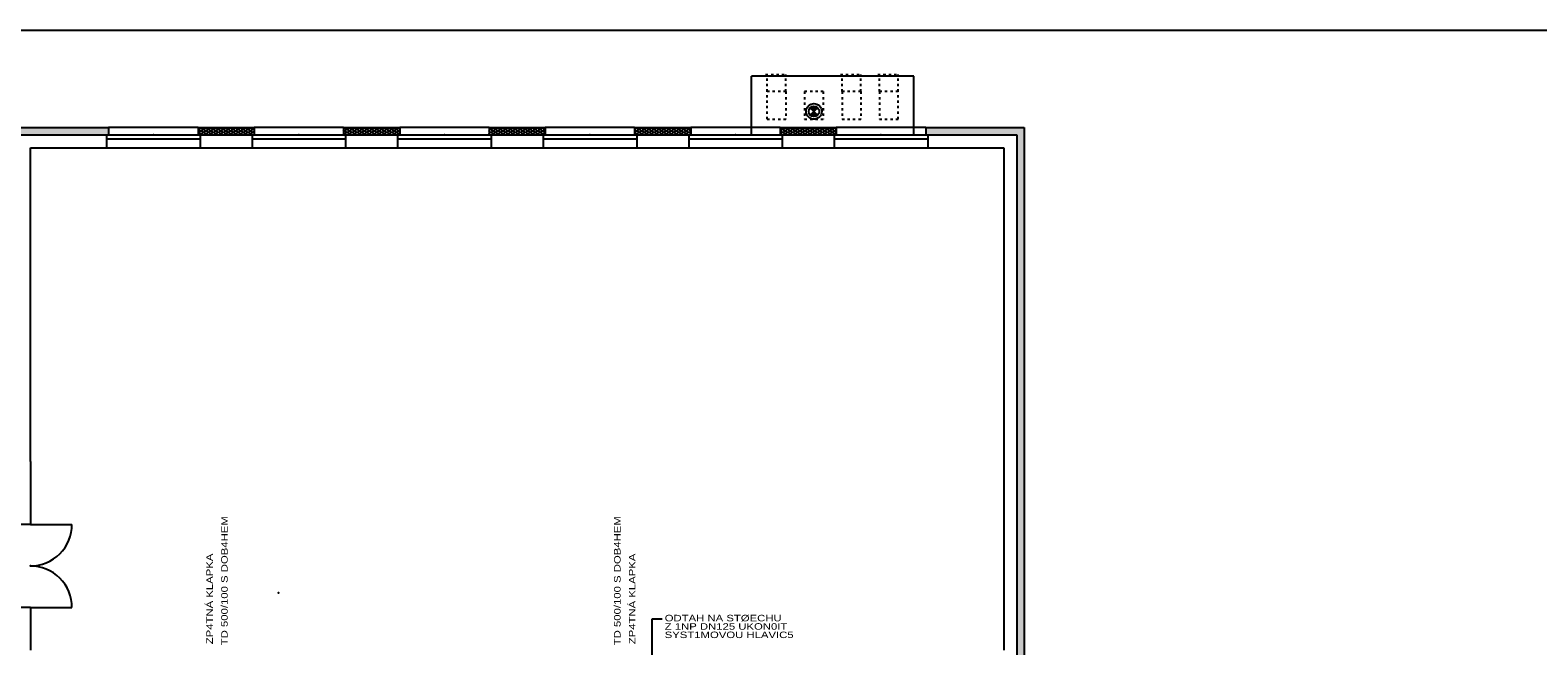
# Model space of a CAD drawing. Extents: x -196363 to 398972, y -489949 to -260582.
# Tile 206 of 256: x 252747 to 281755, y -472087 to -460249. Entities that reach past the tile are written whole.
import ezdxf

# ---------------------------------------------------------------- set-up
doc = ezdxf.new("R2010")
doc.units = 0
doc.header["$MEASUREMENT"] = 0
doc.linetypes.add('DASHED1', pattern=[1, 0.3, -0.4, 0.3])
for name, color, linetype in [('dvere', 1, 'Continuous'), ('legenda', 1, 'Continuous'), ('navrh', 2, 'Continuous'), ('noszdiv', 1, 'Continuous'), ('okna', 2, 'Continuous'), ('tepizol', 8, 'Continuous'), ('texty', 1, 'Continuous'), ('VZT', 2, 'Continuous')]:
    doc.layers.add(name, color=color, linetype=linetype)
doc.styles.add('SPIRITTXTSTYLE1', font='ROMAN')
pattern_1 = [(45.0000013, (625704.125, -350986), (-7.0710678, 7.0710678), [])]
pattern_2 = [(0, (578663.5, -350986), (47.625, 27.4963055), [-63.5, 31.75]), (60.000002, (578663.5, -350986), (-1.7e-06, 54.9926147), [31.75, -63.5]), (120.000003, (578663.5, -350986), (-47.625, 27.4963055), [-63.5, 31.75])]

msp = doc.modelspace()

# ---------------------------------------------------------------- hatches: boundary and pattern name
at = {"layer": 'noszdiv', "linetype": 'Continuous', "ltscale": 300}
h = msp.add_hatch(dxfattribs=at)
h.set_pattern_fill('ZdivNP', color=1, scale=0.79375, style=0, pattern_type=2)
h.set_pattern_definition(pattern_1)
h.paths.add_polyline_path([(267756.3125, -461740.25), (267827.0625, -461811), (267897.75, -461740.25, 0.4142135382)], flags=0)
h = msp.add_hatch(dxfattribs=at)
h.set_pattern_fill('ZdivNP', color=1, scale=0.79375, style=0, pattern_type=2)
h.set_pattern_definition(pattern_1)
h.paths.add_polyline_path([(267897.75, -461881.6875), (267827.0625, -461811), (267756.3125, -461881.6875, 0.4142135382)], flags=0)
at = {"layer": 'tepizol', "linetype": 'Continuous', "ltscale": 300}
h = msp.add_hatch(dxfattribs=at)
h.set_pattern_fill('Plastev', color=1, scale=31.75, style=0, pattern_type=2)
h.set_pattern_definition(pattern_2)
h.paths.add_polyline_path([(254257.04688, -462260.9375), (254257.04688, -462120.96875), (252362.07812, -462120.96875), (252362.07812, -468150.9375), (251962.07812, -468150.9375), (251962.07812, -468290.90625), (252502.07812, -468290.90625), (252502.07812, -462260.9375)], flags=0)
h = msp.add_hatch(dxfattribs=at)
h.set_pattern_fill('Plastev', color=1, scale=31.75, style=0, pattern_type=2)
h.set_pattern_definition(pattern_2)
h.paths.add_polyline_path([(257057.04688, -462260.9375), (257057.04688, -462120.96875), (255977.0625, -462120.96875), (255977.0625, -462260.9375)], flags=0)
h = msp.add_hatch(dxfattribs=at)
h.set_pattern_fill('Plastev', color=1, scale=31.75, style=0, pattern_type=2)
h.set_pattern_definition(pattern_2)
h.paths.add_polyline_path([(259857.0625, -462260.9375), (259857.0625, -462120.96875), (258777.0625, -462120.96875), (258777.0625, -462260.9375)], flags=0)
h = msp.add_hatch(dxfattribs=at)
h.set_pattern_fill('Plastev', color=1, scale=31.75, style=0, pattern_type=2)
h.set_pattern_definition(pattern_2)
h.paths.add_polyline_path([(262657.0625, -462260.9375), (262657.0625, -462120.96875), (261577.0625, -462120.96875), (261577.0625, -462260.9375)], flags=0)
h = msp.add_hatch(dxfattribs=at)
h.set_pattern_fill('Plastev', color=1, scale=31.75, style=0, pattern_type=2)
h.set_pattern_definition(pattern_2)
h.paths.add_polyline_path([(264377.0625, -462120.96875), (264377.0625, -462260.9375), (265457.0625, -462260.9375), (265457.0625, -462120.96875)], flags=0)
h = msp.add_hatch(dxfattribs=at)
h.set_pattern_fill('Plastev', color=1, scale=31.75, style=0, pattern_type=2)
h.set_pattern_definition(pattern_2)
h.paths.add_polyline_path([(267177.0625, -462120.96875), (267177.0625, -462260.9375), (268257.0625, -462260.9375), (268257.0625, -462120.96875)], flags=0)
h = msp.add_hatch(dxfattribs=at)
h.set_pattern_fill('Plastev', color=1, scale=31.75, style=0, pattern_type=2)
h.set_pattern_definition(pattern_2)
h.paths.add_polyline_path([(271732.09375, -473410.96875), (271872.09375, -473410.96875), (271872.09375, -462120.96875), (269977.0625, -462120.96875), (269977.0625, -462260.9375), (271732.09375, -462260.9375)], flags=0)

# ---------------------------------------------------------------- linework, layer by layer
at = {"layer": 'dvere', "color": 1, "linetype": 'Continuous', "ltscale": 300}
for p, q in [((252752.04688, -469750.96875, 900), (253552.04688, -469750.96875, 900)), ((252752.04688, -471350.96875, 900), (253552.04688, -471350.96875, 900))]:
    msp.add_line(p, q, dxfattribs=at)
for centre, start, end in [((252752.04688, -469750.96875, 900), 270.000000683, 360.000010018), ((252752.04688, -471350.96875, 900), 0, 90.000002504)]:
    msp.add_arc(centre, 800.00079, start, end, dxfattribs=at)
msp.add_point((252752.04688, -470550.96875, 900), dxfattribs=at)
at = {"layer": 'legenda', "color": 1, "linetype": 'Continuous', "ltscale": 600}
msp.add_line((240014.17188, -460248.59375, 8685.19922), (282014.0625, -460248.59375, 8685.19922), dxfattribs=at)
at = {"layer": 'navrh', "color": 1, "linetype": 'Continuous', "ltscale": 300}
for p, q in [((252362.07812, -462120.96875, 900), (254257.04688, -462120.96875, 900)), ((252502.07812, -462260.9375, 900), (254257.04688, -462260.9375, 900)), ((254217.0625, -462260.9375, 900), (254217.0625, -462510.96875, 900)), ((254257.04688, -462120.96875, 900), (254257.04688, -462260.9375, 900)), ((255977.0625, -462120.96875, 900), (257057.04688, -462120.96875, 900)), ((255977.0625, -462120.96875, 900), (255977.0625, -462260.9375, 900)), ((255977.0625, -462260.9375, 900), (257057.04688, -462260.9375, 900)), ((256017.09375, -462260.9375, 900), (256017.09375, -462510.96875, 900)), ((257017.0625, -462260.9375, 900), (257017.0625, -462510.96875, 900)), ((257057.04688, -462120.96875, 900), (257057.04688, -462260.9375, 900)), ((258777.0625, -462120.96875, 900), (259857.0625, -462120.96875, 900)), ((258777.0625, -462120.96875, 900), (258777.0625, -462260.9375, 900)), ((258777.0625, -462260.9375, 900), (259857.0625, -462260.9375, 900)), ((258817.09375, -462260.9375, 900), (258817.09375, -462510.96875, 900)), ((259817.07812, -462260.9375, 900), (259817.07812, -462510.96875, 900)), ((259857.0625, -462120.96875, 900), (259857.0625, -462260.9375, 900)), ((261577.0625, -462120.96875, 900), (262657.0625, -462120.96875, 900)), ((261577.0625, -462120.96875, 900), (261577.0625, -462260.9375, 900)), ((261577.0625, -462260.9375, 900), (262657.0625, -462260.9375, 900)), ((261617.09375, -462260.9375, 900), (261617.09375, -462510.96875, 900)), ((262617.0625, -462260.9375, 900), (262617.0625, -462510.96875, 900)), ((262657.0625, -462120.96875, 900), (262657.0625, -462260.9375, 900)), ((264377.0625, -462120.96875, 900), (265457.0625, -462120.96875, 900)), ((264377.0625, -462120.96875, 900), (264377.0625, -462260.9375, 900)), ((264377.0625, -462260.9375, 900), (265457.0625, -462260.9375, 900)), ((264417.09375, -462260.9375, 900), (264417.09375, -462510.96875, 900)), ((265417.0625, -462260.9375, 900), (265417.0625, -462510.96875, 900)), ((265457.0625, -462120.96875, 900), (265457.0625, -462260.9375, 900)), ((267177.0625, -462120.96875, 900), (268257.0625, -462120.96875, 900)), ((267177.0625, -462120.96875, 900), (267177.0625, -462260.9375, 900)), ((267177.0625, -462260.9375, 900), (268257.0625, -462260.9375, 900)), ((267217.09375, -462260.9375, 900), (267217.09375, -462510.96875, 900)), ((268217.09375, -462260.9375, 900), (268217.09375, -462510.96875, 900)), ((268257.0625, -462120.96875, 900), (268257.0625, -462260.9375, 900)), ((269977.0625, -462120.96875, 900), (271872.09375, -462120.96875, 900)), ((269977.0625, -462120.96875, 900), (269977.0625, -462260.9375, 900)), ((269977.0625, -462260.9375, 900), (271732.09375, -462260.9375, 900)), ((270017.09375, -462260.9375, 900), (270017.09375, -462510.96875, 900)), ((271732.09375, -462260.9375, 900), (271732.09375, -473410.96875, 900)), ((271872.09375, -462120.96875, 900), (271872.09375, -473410.96875, 900)), ((252752.04688, -468540.90625, 900), (252752.04688, -462510.96875, 900)), ((252752.04688, -462510.96875, 900), (254217.0625, -462510.96875, 900)), ((256017.09375, -462510.96875, 900), (257017.0625, -462510.96875, 900)), ((258817.09375, -462510.96875, 900), (259817.07812, -462510.96875, 900)), ((261617.09375, -462510.96875, 900), (262617.0625, -462510.96875, 900)), ((264417.09375, -462510.96875, 900), (265417.0625, -462510.96875, 900)), ((267217.09375, -462510.96875, 900), (268217.09375, -462510.96875, 900)), ((270017.09375, -462510.96875, 900), (271482.0625, -462510.96875, 900)), ((271482.0625, -462510.96875, 900), (271482.0625, -472170.90625, 900)), ((252752.04688, -468540.90625, 900), (252752.04688, -469750.96875, 900)), ((252752.04688, -469750.96875, 900), (252502.07812, -469750.96875, 900)), ((252752.04688, -471350.96875, 900), (252502.07812, -471350.96875, 900)), ((252752.04688, -471350.96875, 900), (252752.04688, -472170.90625, 900))]:
    msp.add_line(p, q, dxfattribs=at)
at = {"layer": 'noszdiv', "color": 1, "linetype": 'Continuous', "ltscale": 300}
for p, q in [((266627.0625, -462260.9375, 2623.80005), (266627.0625, -461130.9375, 2623.80005)), ((269747.03125, -461130.9375, 2623.80005), (266627.0625, -461130.9375, 2623.80005)), ((269747.03125, -462260.9375, 2623.80005), (269747.03125, -461130.9375, 2623.80005)), ((267897.75, -461740.25, 4347.59961), (267756.3125, -461881.6875, 4347.59961)), ((267756.3125, -461740.25, 4347.59961), (267897.75, -461881.625, 4347.59961))]:
    msp.add_line(p, q, dxfattribs=at)
at = {"layer": 'noszdiv', "color": 1, "linetype": 'DASHED1', "ltscale": 150}
for p, q in [((266897.0625, -461101, 2623.80005), (267317.03125, -461101, 2623.80005)), ((266927.03125, -461430.9375, 2623.80005), (266927.03125, -461101, 2623.80005)), ((267287.0625, -461430.9375, 2623.80005), (267287.0625, -461101, 2623.80005)), ((268337.09375, -461101, 2623.80005), (268757.03125, -461101, 2623.80005)), ((268367.0625, -461430.9375, 2623.80005), (268367.0625, -461101, 2623.80005)), ((268727.0625, -461430.9375, 2623.80005), (268727.0625, -461101, 2623.80005)), ((269057.0625, -461101, 2623.80005), (269477.0625, -461101, 2623.80005)), ((269087.09375, -461430.9375, 2623.80005), (269087.09375, -461101, 2623.80005)), ((269447.03125, -461430.9375, 2623.80005), (269447.03125, -461101, 2623.80005)), ((266927.03125, -461960.96875, 2623.80005), (266927.03125, -461430.9375, 2623.80005)), ((267287.0625, -461430.9375, 2623.80005), (266927.03125, -461430.9375, 2623.80005)), ((267287.0625, -461430.9375, 2623.80005), (267287.0625, -461960.96875, 2623.80005)), ((268007.03125, -461430.9375, 2623.80005), (267647.0625, -461430.9375, 2623.80005)), ((267647.0625, -461430.9375, 2623.80005), (267647.0625, -461960.96875, 2623.80005)), ((268007.03125, -461430.9375, 2623.80005), (268007.03125, -461960.96875, 2623.80005)), ((268727.0625, -461430.9375, 2623.80005), (268367.0625, -461430.9375, 2623.80005)), ((268367.0625, -461430.9375, 2623.80005), (268367.0625, -461960.96875, 2623.80005)), ((268727.0625, -461430.9375, 2623.80005), (268727.0625, -461960.96875, 2623.80005)), ((269447.03125, -461430.9375, 2623.80005), (269087.09375, -461430.9375, 2623.80005)), ((269087.09375, -461430.9375, 2623.80005), (269087.09375, -461960.96875, 2623.80005)), ((269447.03125, -461960.96875, 2623.80005), (269447.03125, -461430.9375, 2623.80005)), ((266927.03125, -461960.96875, 900), (267287.0625, -461960.96875, 900)), ((267647.0625, -461960.96875, 900), (268007.03125, -461960.96875, 900)), ((268367.0625, -461960.96875, 900), (268727.0625, -461960.96875, 900)), ((269087.09375, -461960.96875, 900), (269447.03125, -461960.96875, 900))]:
    msp.add_line(p, q, dxfattribs=at)
at = {"layer": 'noszdiv', "color": 1, "linetype": 'Continuous', "ltscale": 300}
for radius in [149.99394, 99.99394]:
    msp.add_circle((267827.0625, -461811, 4347.59961), radius, dxfattribs=at)
at = {"layer": 'okna', "color": 1, "linetype": 'Continuous', "ltscale": 300}
for p, q in [((254217.0625, -462260.9375, 4195.2002), (256017.09375, -462260.9375, 4195.2002)), ((254217.0625, -462340.9375, 4195.2002), (256017.09375, -462340.9375, 4195.2002)), ((255977.0625, -462120.96875, 3371.40015), (254257.04688, -462120.96875, 3371.40015)), ((257017.0625, -462260.9375, 5019.00049), (258817.09375, -462260.9375, 5019.00049)), ((257017.0625, -462340.9375, 5019.00049), (258817.09375, -462340.9375, 5019.00049)), ((258777.0625, -462120.96875, 3371.40015), (257057.04688, -462120.96875, 3371.40015)), ((259817.07812, -462260.9375, 5019.00049), (261617.09375, -462260.9375, 5019.00049)), ((259817.07812, -462340.9375, 5019.00049), (261617.09375, -462340.9375, 5019.00049)), ((261577.0625, -462120.96875, 3371.40015), (259857.0625, -462120.96875, 3371.40015)), ((262617.0625, -462260.9375, 5019.00049), (264417.09375, -462260.9375, 5019.00049)), ((262617.0625, -462340.9375, 5019.00049), (264417.09375, -462340.9375, 5019.00049)), ((264377.0625, -462120.96875, 3371.40015), (262657.0625, -462120.96875, 3371.40015)), ((265417.0625, -462260.9375, 5019.00049), (267217.09375, -462260.9375, 5019.00049)), ((265417.0625, -462340.9375, 5019.00049), (267217.09375, -462340.9375, 5019.00049)), ((267177.0625, -462120.96875, 3371.40015), (265457.0625, -462120.96875, 3371.40015)), ((268217.09375, -462260.9375, 5019.00049), (270017.09375, -462260.9375, 5019.00049)), ((268217.09375, -462340.9375, 5019.00049), (270017.09375, -462340.9375, 5019.00049)), ((269977.0625, -462120.96875, 3371.40015), (268257.0625, -462120.96875, 3371.40015)), ((254217.0625, -462510.96875, 4195.2002), (256017.09375, -462510.96875, 4195.2002)), ((257017.0625, -462510.96875, 5019.00049), (258817.09375, -462510.96875, 5019.00049)), ((259817.07812, -462510.96875, 5019.00049), (261617.09375, -462510.96875, 5019.00049)), ((262617.0625, -462510.96875, 5019.00049), (264417.09375, -462510.96875, 5019.00049)), ((265417.0625, -462510.96875, 5019.00049), (267217.09375, -462510.96875, 5019.00049)), ((268217.09375, -462510.96875, 5019.00049), (270017.09375, -462510.96875, 5019.00049))]:
    msp.add_line(p, q, dxfattribs=at)
for p in [(255117.07812, -462260.9375, 3371.40015), (257917.07812, -462260.9375, 4195.2002), (260717.07812, -462260.9375, 4195.2002), (263517.09375, -462260.9375, 4195.2002), (266317.09375, -462260.9375, 4195.2002), (269117.09375, -462260.9375, 4195.2002)]:
    msp.add_point(p, dxfattribs=at)
at = {"layer": 'texty', "color": 1, "linetype": 'Continuous', "ltscale": 300}
msp.add_point((257523.625, -471069.40625, 2623.80005), dxfattribs=at)
at = {"layer": 'VZT', "color": 3, "linetype": 'Continuous', "ltscale": 300}
for p, q in [((264905.21875, -471573.6875, 900), (264708.59375, -471573.6875, 900)), ((264708.59375, -471573.6875, 900), (264708.59375, -472443.0625, 900))]:
    msp.add_line(p, q, dxfattribs=at)

# ---------------------------------------------------------------- texts
at = {"layer": 'VZT', "color": 2, "linetype": 'Continuous', "ltscale": 300, "style": 'SPIRITTXTSTYLE1', "width": 1.3}
for s, p in [('ZP4TN%%193 KLAPKA', (256261.92188, -472056.1875, 900)), ('TD 500/100 S DOB4HEM', (256547.54688, -472076.0625, 900)), ('TD 500/100 S DOB4HEM', (264106.84375, -472076.0625, 900)), ('ZP4TN%%193 KLAPKA', (264392.46875, -472056.1875, 900))]:
    msp.add_text(s, height=125.25, rotation=450.000019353, dxfattribs=at).set_placement(p)
at = {"layer": 'VZT', "color": 3, "linetype": 'Continuous', "ltscale": 300, "style": 'SPIRITTXTSTYLE1', "width": 1.3}
for s, p in [('Z 1NP DN125 UKON0IT', (264955.6875, -471777.0625, 900)), ('ODTAH NA ST%%216ECHU', (264955.6875, -471616.03125, 900)), ('SYST1MOVOU HLAVIC5', (264955.6875, -471938.09375, 900))]:
    msp.add_text(s, height=125.25, dxfattribs=at).set_placement(p)

doc.saveas('drawing.dxf')
